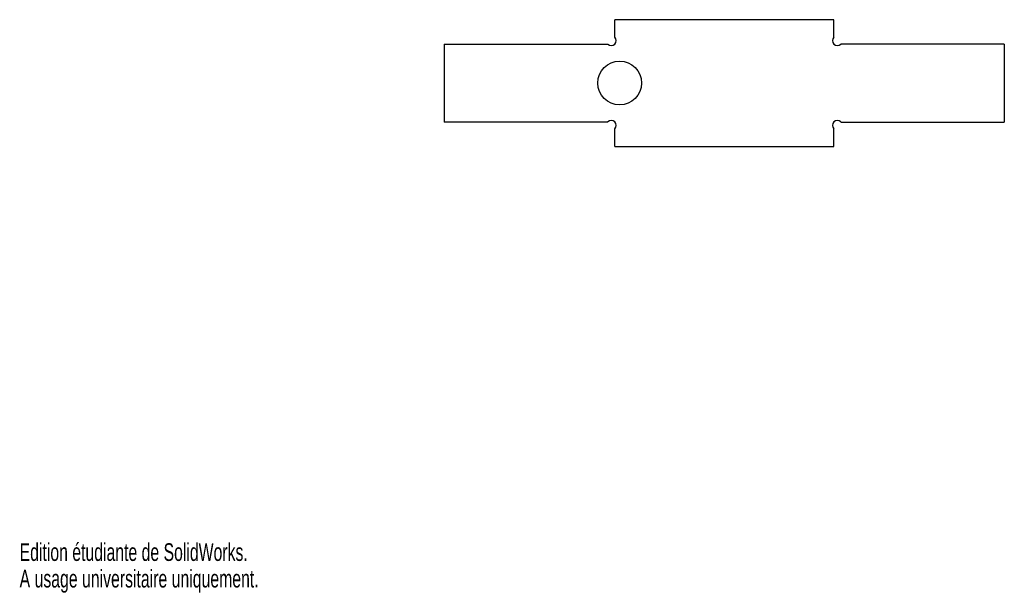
# Model space of a CAD drawing. Extents: x 0 to 202, y 0 to 118.
import ezdxf
from ezdxf.enums import TextEntityAlignment as Align

# ---------------------------------------------------------------- set-up
doc = ezdxf.new("R2010")
doc.units = 0
doc.layers.get('0').update_dxf_attribs({"linetype": 'CONTINUOUS'})

msp = doc.modelspace()

# ---------------------------------------------------------------- linework, layer by layer
at = {"color": 7, "linetype": 'CONTINUOUS'}
for p, q in [((122.2, 114.06), (122.2, 117.64)), ((167.2, 117.64), (122.2, 117.64)), ((167.2, 114.06), (167.2, 117.64)), ((87.2, 112.64), (87.2, 96.64)), ((87.2, 112.64), (120.78, 112.64)), ((202.2, 112.64), (168.61, 112.64)), ((202.2, 112.64), (202.2, 96.64)), ((120.78, 96.64), (87.2, 96.64)), ((122.2, 91.64), (122.2, 95.23)), ((167.2, 91.64), (167.2, 95.23)), ((168.61, 96.64), (202.2, 96.64)), ((122.2, 91.64), (167.2, 91.64))]:
    msp.add_line(p, q, dxfattribs=at)
msp.add_circle((123.2, 104.64), 4.5, dxfattribs=at)
for centre, start, end in [((121.49, 113.35), 225, 45), ((167.9, 113.35), 135, 315), ((121.49, 95.94), 315, 135), ((167.9, 95.94), 45, 225)]:
    msp.add_arc(centre, 1, start, end, dxfattribs=at)

# ---------------------------------------------------------------- texts
for s, width, p in [('Edition étudiante de SolidWorks.', 0.667188, (0, 5.45)), ('A usage universitaire uniquement.', 0.668182, (0, 0))]:
    msp.add_text(s, height=3.633, dxfattribs=dict(at, width=width)).set_placement(p, align=Align.BOTTOM_LEFT)

doc.saveas('drawing.dxf')
